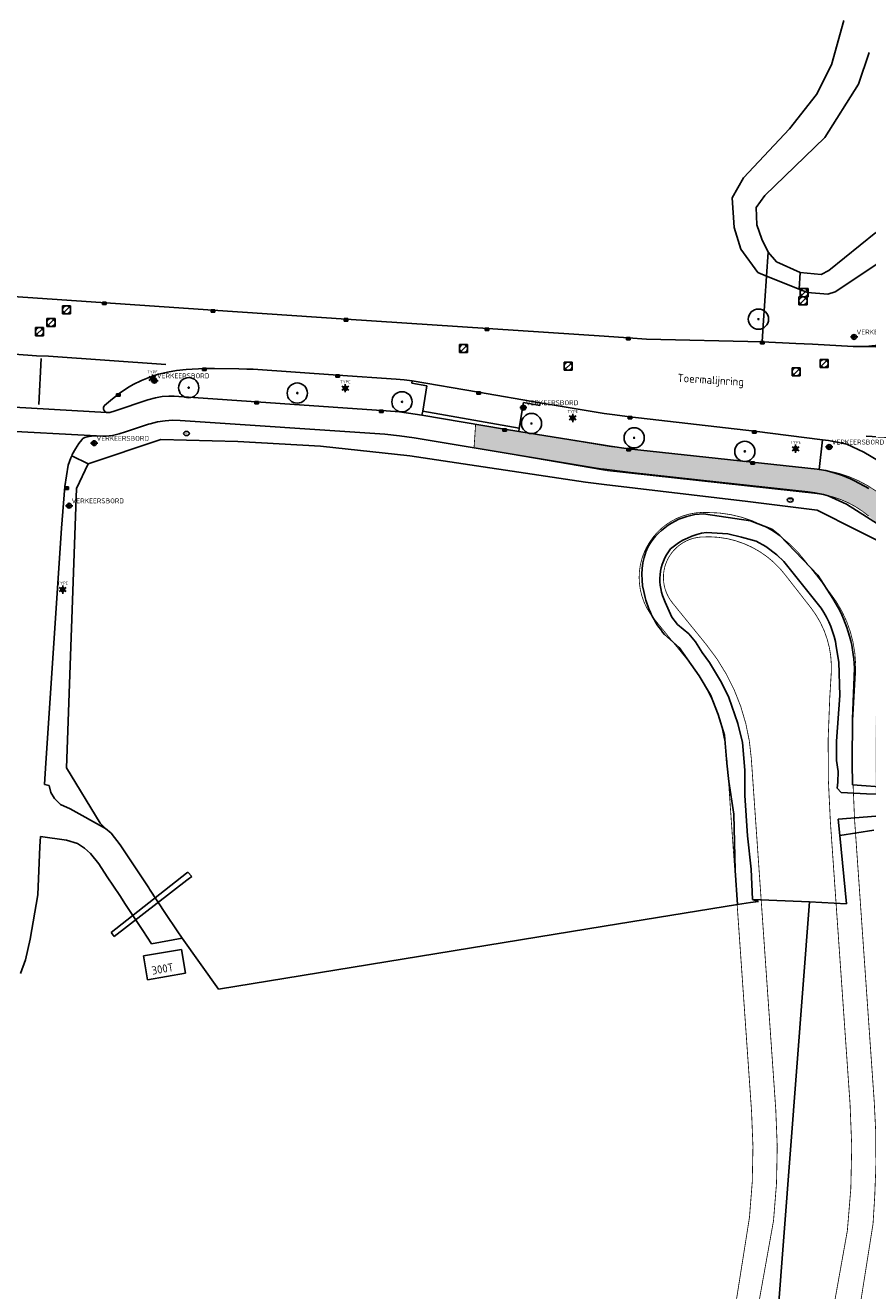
# Model space of a CAD drawing. Header units: metres. Extents: x 102000 to 105000, y 414600 to 420766.
# Tile 139 of 256: x 102928 to 103033, y 419566 to 419722. Entities that reach past the tile are written whole.
import ezdxf
from ezdxf.enums import TextEntityAlignment as Align

# ---------------------------------------------------------------- set-up
doc = ezdxf.new("R2010")
doc.units = ezdxf.units.M
doc.layers.get('0').update_dxf_attribs({"color": 8})
doc.layers.add('00-Ontwerp DKIV', color=8, linetype='Continuous', lineweight=0)
doc.styles.add('MtXpl_NLCS-ISO', font='NLCS-ISO.ttf')
doc.styles.add('NLCS-ISO', font='NLCS-ISO.ttf')

msp = doc.modelspace()

# ---------------------------------------------------------------- hatches: boundary and pattern name
at = {"ltscale": 0.1}
h = msp.add_hatch(color=256, dxfattribs=at)
edge = h.paths.add_edge_path()
edge.add_arc((103019.053, 419685.689), 0.075, 0, 360)
h = msp.add_hatch(color=256, dxfattribs=at)
edge = h.paths.add_edge_path()
edge.add_arc((102948.682, 419677.219), 0.075, 0, 360)
h = msp.add_hatch(color=256, dxfattribs=at)
edge = h.paths.add_edge_path()
edge.add_arc((102962.093, 419676.557), 0.075, 0, 360)
h = msp.add_hatch(color=256, dxfattribs=at)
edge = h.paths.add_edge_path()
edge.add_arc((102975.024, 419675.478), 0.075, 0, 360)
h = msp.add_hatch(color=256, dxfattribs=at)
edge = h.paths.add_edge_path()
edge.add_arc((102991.023, 419672.798), 0.075, 0, 360)
h = msp.add_hatch(color=256, dxfattribs=at)
edge = h.paths.add_edge_path()
edge.add_arc((103003.707, 419671.025), 0.075, 0, 360)
h = msp.add_hatch(color=256, dxfattribs=at)
edge = h.paths.add_edge_path()
edge.add_arc((103017.371, 419669.349), 0.075, 0, 360)
at = {"layer": '00-Ontwerp DKIV', "transparency": 33554623}
h = msp.add_hatch(color=256, dxfattribs=at)
h.dxf.hatch_style = 1
edge = h.paths.add_edge_path()
edge.add_line((103033.0812714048, 419422.9707705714), (103033.0810908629, 419422.9707416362))
edge.add_line((103033.0810908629, 419422.9707416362), (103033.9557693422, 419417.5099868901))
edge.add_line((103033.9557693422, 419417.5099868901), (103035.6407670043, 419406.99642204))
edge.add_arc((103191.4029866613, 419431.9602644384), 157.7499999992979, 189.105299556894, 194.9859521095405)
edge.add_line((103039.018181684, 419391.1689208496), (103087.0617295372, 419211.6919527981))
edge.add_line((103087.0617295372, 419211.6919527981), (103092.7232568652, 419183.9941474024))
edge.add_line((103092.7232568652, 419183.9941474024), (103096.1523546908, 419184.6950668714))
edge.add_line((103096.1523546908, 419184.6950668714), (103090.4698186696, 419212.4956527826))
edge.add_line((103090.4698186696, 419212.4956527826), (103072.1161587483, 419281.0596823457))
edge.add_line((103072.1161587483, 419281.0596823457), (103042.8567141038, 419390.3646076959))
edge.add_line((103042.8567141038, 419390.3646076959), (103042.3991440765, 419392.0739585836))
edge.add_arc((103191.4029866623, 419431.960264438), 154.2500000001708, 189.1052995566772, 194.9859521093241, ccw=False)
edge.add_line((103039.0966641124, 419407.55029493), (103037.4180128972, 419418.0242610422))
edge.add_line((103037.4180128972, 419418.0242610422), (103036.5364899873, 419423.5245347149))
edge.add_line((103036.5364899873, 419423.5245347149), (103036.2201807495, 419425.4981503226))
edge.add_line((103036.2201807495, 419425.4981503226), (103034.870358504, 419433.9203837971))
edge.add_arc((103191.126277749, 419458.9633508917), 158.2500000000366, 176.5488766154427, 189.1052995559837, ccw=False)
edge.add_line((103033.1632620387, 419468.4895341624), (103039.7063252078, 419576.9859825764))
edge.add_arc((102944.7025416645, 419582.7201218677), 95.17667382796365, 356.5459912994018, 363.9887801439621)
edge.add_line((103039.6486681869, 419589.3407184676), (103037.2115878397, 419624.3161801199))
edge.add_arc((103145.1997497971, 419631.8407649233), 108.2499999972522, 176.5488601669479, 183.9859112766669, ccw=False)
edge.add_line((103037.1460616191, 419638.3571266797), (103038.2360772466, 419656.4316616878))
edge.add_arc((103040.2324502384, 419656.3112670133), 1.999999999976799, 86.54886016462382, 176.548860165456, ccw=False)
edge.add_arc((103029.4098190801, 419471.1663908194), 187.4609211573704, 86.23506507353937, 86.65345806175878, ccw=False)
edge.add_arc((103024.5027553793, 419652.9694413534), 17.99999998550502, 16.96874591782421, 22.34162842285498)
edge.add_arc((103012.196395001, 419647.578965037), 31.43314828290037, 22.90275918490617, 25.89345473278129)
edge.add_arc((103041.0688435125, 419671.2905845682), 10.00250373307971, 262.89970807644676, 266.59004441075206, ccw=False)
edge.add_arc((103041.0685728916, 419671.2880951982), 10.00000000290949, 251.62553758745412, 262.89948372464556, ccw=False)
edge.add_arc((103041.0685728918, 419671.2880951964), 10.00000000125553, 229.7810516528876, 251.6255375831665, ccw=False)
edge.add_arc((103024.9258166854, 419652.1985320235), 15.00000000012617, 49.78105165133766, 83.745910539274)
edge.add_line((103026.559884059, 419667.1092605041), (103011.699618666, 419668.7377976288))
edge.add_line((103011.699618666, 419668.7377976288), (103003.013164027, 419669.6897465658))
edge.add_line((103003.013164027, 419669.6897465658), (103000.7459378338, 419669.9382119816))
edge.add_line((103000.7459378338, 419669.9382119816), (102989.442903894, 419671.817635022))
edge.add_line((102989.442903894, 419671.817635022), (102984.1201404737, 419672.7081775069))
edge.add_line((102984.1201404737, 419672.7081775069), (102983.9240873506, 419669.7816483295))
edge.add_line((102983.9240873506, 419669.7816483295), (103000.330134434, 419666.9658186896))
edge.add_line((103000.330134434, 419666.9658186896), (103003.2410472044, 419666.6468116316))
edge.add_line((103003.2410472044, 419666.6468116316), (103011.3768097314, 419665.7552130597))
edge.add_line((103011.3768097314, 419665.7552130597), (103026.2336024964, 419664.1270564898))
edge.add_arc((103024.9258167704, 419652.1985321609), 11.99999984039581, 49.781051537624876, 83.74335595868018, ccw=False)
edge.add_arc((103041.0685729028, 419671.28809521), 13.00000001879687, 229.7810516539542, 233.3124028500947)
edge.add_arc((103041.0685728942, 419671.2880952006), 13.00000000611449, 233.3124028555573, 236.8437540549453)
edge.add_arc((103032.8647110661, 419658.730361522), 2.000000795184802, -3.4511266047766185, 56.8437408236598, ccw=False)
edge.add_line((103034.8610848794, 419658.6099672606), (103034.742424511, 419656.6423523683))
edge.add_line((103034.742424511, 419656.6423523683), (103033.6524088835, 419638.5678173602))
edge.add_arc((103145.199749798, 419631.8407649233), 111.7499999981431, 176.5488601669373, 183.9859112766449)
edge.add_line((103033.7200537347, 419624.0728910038), (103036.157134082, 419589.0974293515))
edge.add_arc((102944.7011916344, 419582.7201156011), 91.67802102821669, -3.4539539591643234, 3.9888348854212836, ccw=False)
edge.add_line((103036.2126830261, 419577.1968481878), (103029.669609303, 419468.7002248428))
edge.add_arc((103191.1262823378, 419458.9633511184), 161.7500045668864, 176.5488764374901, 189.1052993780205)
edge.add_line((103031.4144613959, 419433.3665109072), (103032.763979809, 419424.9505156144))
edge.add_line((103032.763979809, 419424.9505156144), (103033.0812714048, 419422.9707705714))

# ---------------------------------------------------------------- linework, layer by layer
at = {"transparency": 33554687}
for p, q in [((103028.097, 419717.121), (103029.593, 419722.584)), ((103032.742, 419718.638), (103031.409, 419714.716)), ((103032.742, 419718.638), (103031.409, 419714.716)), ((103026.239, 419713.444), (103028.097, 419717.121)), ((103031.409, 419714.716), (103027.256, 419708.141)), ((103031.409, 419714.716), (103027.256, 419708.141)), ((103022.89, 419709.187), (103026.239, 419713.444)), ((103017.207, 419703.149), (103022.89, 419709.187)), ((103027.256, 419708.141), (103019.83, 419700.978)), ((103027.256, 419708.141), (103019.83, 419700.978)), ((103015.791, 419700.667), (103017.207, 419703.149)), ((103016.035, 419696.996), (103015.791, 419700.667)), ((103019.83, 419700.978), (103018.77, 419699.502)), ((103019.83, 419700.978), (103018.77, 419699.502)), ((103018.77, 419699.502), (103018.87, 419697.323)), ((103018.77, 419699.502), (103018.87, 419697.323)), ((103016.878, 419694.346), (103016.035, 419696.996)), ((103018.87, 419697.323), (103019.455, 419695.587)), ((103018.87, 419697.323), (103019.455, 419695.587)), ((103019.455, 419695.587), (103020.242, 419693.961)), ((103019.455, 419695.587), (103020.242, 419693.961)), ((103033.55, 419696.388), (103027.735, 419691.693)), ((103027.735, 419691.693), (103033.55, 419696.388)), ((103018.982, 419691.44), (103016.878, 419694.346)), ((103020.242, 419693.961), (103020.049, 419691.015)), ((103020.242, 419693.961), (103021.276, 419692.771)), ((103021.276, 419692.771), (103020.242, 419693.961)), ((103028.516, 419689.049), (103035.536, 419693.707)), ((103021.276, 419692.771), (103024.224, 419691.451)), ((103024.224, 419691.451), (103021.276, 419692.771)), ((103020.049, 419691.015), (103018.982, 419691.44)), ((103019.647, 419684.908), (103020.049, 419691.015)), ((103020.049, 419691.015), (103024.093, 419689.406)), ((103024.093, 419689.406), (103024.224, 419691.451)), ((103026.799, 419691.203), (103024.224, 419691.451)), ((103024.224, 419691.451), (103026.799, 419691.203)), ((103027.735, 419691.693), (103026.799, 419691.203)), ((103026.799, 419691.203), (103027.735, 419691.693)), ((103024.093, 419689.406), (103025.13, 419688.993)), ((103025.13, 419688.993), (103027.614, 419688.757)), ((103027.614, 419688.757), (103028.516, 419689.049)), ((103019.515, 419682.891), (103019.647, 419684.908)), ((103000, 419683.5697022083), (103002.981, 419683.37)), ((103002.981, 419683.37), (103005.208, 419683.226)), ((103005.208, 419683.226), (103019.515, 419682.891)), ((103019.515, 419682.891), (103023.68, 419682.699)), ((103023.68, 419682.699), (103025.747, 419682.603)), ((103025.747, 419682.603), (103030.742, 419682.304)), ((103032.274, 419682.306), (103033.833, 419682.487)), ((103030.742, 419682.304), (103032.274, 419682.306)), ((103053.298, 419681.701), (103032.274, 419682.306)), ((103000, 419674.0367887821), (103000.981, 419673.897)), ((103000.981, 419673.897), (103003.184, 419673.629)), ((103003.184, 419673.629), (103018.555, 419671.833)), ((103018.555, 419671.833), (103026.963, 419670.786)), ((103000.759, 419669.978), (103000, 419670.1014146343)), ((103003.011, 419669.67), (103000.759, 419669.978)), ((103026.963, 419670.786), (103026.56, 419667.108)), ((103026.963, 419670.786), (103027.713, 419670.693)), ((103027.713, 419670.693), (103029.967, 419670.243)), ((103029.967, 419670.243), (103032.068, 419669.264)), ((103036.598, 419671.01), (103032.346, 419671.248)), ((103026.304, 419667.151), (103003.011, 419669.67)), ((103032.068, 419669.264), (103035.913, 419667.008)), ((103000, 419667.1447843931), (103003.251, 419666.737)), ((103026.56, 419667.108), (103026.304, 419667.151)), ((103027.366, 419666.971), (103026.56, 419667.108)), ((103028.412, 419666.712), (103027.366, 419666.971)), ((103017.757, 419663.171), (103000, 419665.2773878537)), ((103003.251, 419666.737), (103014.166, 419665.556)), ((103014.166, 419665.556), (103025.153, 419664.356)), ((103029.435, 419666.377), (103028.412, 419666.712)), ((103030.431, 419665.967), (103029.435, 419666.377)), ((103030.921, 419665.731), (103030.431, 419665.967)), ((103032.688, 419664.779), (103030.921, 419665.731)), ((103025.153, 419664.356), (103026.035, 419664.234)), ((103026.035, 419664.234), (103027.108, 419664.012)), ((103027.108, 419664.012), (103027.685, 419663.844)), ((103027.685, 419663.844), (103029.936, 419662.82)), ((103026.304, 419662.08), (103017.757, 419663.171)), ((103029.936, 419662.82), (103035.321, 419659.432)), ((103012.248, 419661.642), (103018.08, 419660.773)), ((103018.08, 419660.773), (103020.69, 419659.744)), ((103036.1, 419657.151), (103026.304, 419662.08)), ((103015.292, 419659.154), (103012.643, 419659.347)), ((103016.942, 419658.77), (103015.292, 419659.154)), ((103020.69, 419659.744), (103021.7, 419658.979)), ((103021.7, 419658.979), (103026.404, 419654.046)), ((103018.762, 419658.274), (103016.942, 419658.77)), ((103019.978, 419657.621), (103018.762, 419658.274)), ((103021.337, 419656.591), (103019.978, 419657.621)), ((103022.197, 419655.751), (103021.337, 419656.591)), ((103026.801, 419649.983), (103022.197, 419655.751)), ((103026.404, 419654.046), (103028.249, 419651.181)), ((103007.536, 419650.73), (103008.364, 419648.885)), ((103008.364, 419648.885), (103009.061, 419647.982)), ((103009.252, 419645.124), (103007.454, 419646.748)), ((103009.061, 419647.982), (103009.049, 419647.983)), ((103009.049, 419647.983), (103010.448, 419646.792)), ((103010.448, 419646.792), (103011.295, 419645.823)), ((103011.719, 419641.613), (103009.252, 419645.124)), ((103011.295, 419645.823), (103012.098, 419644.52)), ((103028.99, 419643.294), (103028.671, 419645.242)), ((103012.098, 419644.52), (103012.988, 419643.255)), ((103012.988, 419643.255), (103014.502, 419640.807)), ((103029.125, 419639.213), (103028.99, 419643.294)), ((103030.913, 419642.57), (103030.665, 419636.301)), ((103013.144, 419639.259), (103011.719, 419641.613)), ((103014.502, 419640.807), (103015.384, 419638.957)), ((103014.077, 419636.829), (103013.144, 419639.259)), ((103015.384, 419638.957), (103016.498, 419635.729)), ((103028.703, 419633.569), (103029.125, 419639.213)), ((103014.863, 419634.286), (103014.077, 419636.829)), ((103016.498, 419635.729), (103017.083, 419633.374)), ((103030.665, 419636.301), (103030.611, 419630.905)), ((103015.153, 419630.848), (103014.863, 419634.286)), ((103017.083, 419633.374), (103017.352, 419629.976)), ((103028.698, 419631.148), (103028.703, 419633.569)), ((103015.4, 419628.573), (103015.153, 419630.848)), ((103028.92, 419629.787), (103028.698, 419631.148)), ((103030.611, 419630.905), (103030.669, 419628.146)), ((103017.352, 419629.976), (103017.387, 419626.838)), ((103028.873, 419628.483), (103028.92, 419629.787)), ((103015.996, 419624.549), (103015.4, 419628.573)), ((103028.757, 419627.742), (103028.873, 419628.483)), ((103029.28, 419627.221), (103028.757, 419627.742)), ((103030.669, 419628.146), (103035.151, 419627.811)), ((103017.387, 419626.838), (103017.713, 419621.842)), ((103032.396, 419627.024), (103029.28, 419627.221)), ((103036.484, 419626.916), (103032.396, 419627.024)), ((103016.195, 419617.57), (103015.996, 419624.549)), ((103033.573, 419624.278), (103028.916, 419623.903)), ((103028.916, 419623.903), (103029.115, 419621.89)), ((103017.713, 419621.842), (103018.17, 419617.75)), ((103029.115, 419621.89), (103033.286, 419622.541)), ((103029.946, 419613.474), (103029.115, 419621.89)), ((103016.482, 419613.368), (103016.195, 419617.57)), ((103018.17, 419617.75), (103018.311, 419614.006)), ((103018.072, 419613.636), (103016.482, 419613.368)), ((103018.072, 419613.636), (103016.482, 419613.368)), ((103019.072, 419613.763), (103018.072, 419613.636)), ((103019.072, 419613.763), (103018.072, 419613.636)), ((103025.376, 419613.683), (103018.311, 419614.006)), ((103018.311, 419614.006), (103019.072, 419613.763)), ((103019.304, 419535.034), (103025.376, 419613.683)), ((103025.376, 419613.683), (103029.946, 419613.474)), ((103016.462, 419613.365), (103000, 419610.6799005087)), ((103016.462, 419613.365), (103000, 419610.6799005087)), ((103016.482, 419613.368), (103016.462, 419613.365)), ((103016.482, 419613.368), (103016.462, 419613.365))]:
    msp.add_line(p, q, dxfattribs=at)
for p, q in [((103025.2099895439, 419689.4650104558), (103024.2099895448, 419689.4649686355)), ((103024.2099895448, 419689.4649686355), (103024.210031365, 419688.4649686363)), ((103024.3564540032, 419688.6114392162), (103025.0635459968, 419689.3185607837)), ((103025.2100313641, 419688.4650104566), (103025.2099895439, 419689.4650104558)), ((102925.808, 419688.579), (102951.676, 419686.803)), ((102934.1009895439, 419687.3500104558), (102933.1009895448, 419687.3499686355)), ((102933.1009895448, 419687.3499686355), (102933.101031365, 419686.3499686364)), ((102933.2474540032, 419686.4964392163), (102933.9545459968, 419687.2035607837)), ((102934.1010313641, 419686.3500104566), (102934.1009895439, 419687.3500104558)), ((102938.019, 419687.479), (102938.469, 419687.779)), ((102938.469, 419687.479), (102938.019, 419687.779)), ((102938.469, 419687.779), (102938.019, 419687.779)), ((102938.019, 419687.779), (102938.019, 419687.479)), ((102938.019, 419687.479), (102938.469, 419687.479)), ((102938.469, 419687.479), (102938.469, 419687.779)), ((103025.0619895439, 419688.4400104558), (103024.0619895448, 419688.4399686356)), ((103024.0619895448, 419688.4399686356), (103024.062031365, 419687.4399686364)), ((103024.062031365, 419687.4399686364), (103025.0620313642, 419687.4400104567)), ((103024.2084540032, 419687.5864392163), (103024.9155459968, 419688.2935607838)), ((103024.210031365, 419688.4649686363), (103025.2100313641, 419688.4650104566)), ((103025.0620313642, 419687.4400104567), (103025.0619895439, 419688.4400104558)), ((102932.1769895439, 419685.7810104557), (102931.1769895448, 419685.7809686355)), ((102931.1769895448, 419685.7809686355), (102931.177031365, 419684.7809686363)), ((102931.3234540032, 419684.9274392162), (102932.0305459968, 419685.6345607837)), ((102932.1770313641, 419684.7810104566), (102932.1769895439, 419685.7810104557)), ((102933.101031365, 419686.3499686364), (102934.1010313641, 419686.3500104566)), ((102951.451, 419686.553), (102951.901, 419686.853)), ((102951.901, 419686.553), (102951.451, 419686.853)), ((102951.901, 419686.853), (102951.451, 419686.853)), ((102951.451, 419686.853), (102951.451, 419686.553)), ((102951.451, 419686.553), (102951.901, 419686.553)), ((102951.676, 419686.803), (102968.111, 419685.706)), ((102951.901, 419686.553), (102951.901, 419686.853)), ((102967.886, 419685.456), (102968.336, 419685.756)), ((102968.336, 419685.456), (102967.886, 419685.756)), ((102968.336, 419685.756), (102967.886, 419685.756)), ((102967.886, 419685.756), (102967.886, 419685.456)), ((102968.111, 419685.706), (103000, 419683.5697022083)), ((102968.336, 419685.456), (102968.336, 419685.756)), ((102930.7509895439, 419684.6400104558), (102929.7509895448, 419684.6399686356)), ((102929.7509895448, 419684.6399686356), (102929.751031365, 419683.6399686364)), ((102929.8974540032, 419683.7864392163), (102930.6045459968, 419684.4935607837)), ((102930.7510313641, 419683.6400104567), (102930.7509895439, 419684.6400104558)), ((102931.177031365, 419684.7809686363), (102932.1770313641, 419684.7810104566)), ((102967.886, 419685.456), (102968.336, 419685.456)), ((102985.311, 419684.282), (102985.761, 419684.582)), ((102985.761, 419684.282), (102985.311, 419684.582)), ((102985.761, 419684.582), (102985.311, 419684.582)), ((102985.311, 419684.582), (102985.311, 419684.282)), ((102985.311, 419684.282), (102985.761, 419684.282)), ((102985.761, 419684.282), (102985.761, 419684.582)), ((102929.751031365, 419683.6399686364), (102930.7510313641, 419683.6400104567)), ((102983.1309895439, 419682.5530104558), (102982.1309895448, 419682.5529686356)), ((102982.1309895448, 419682.5529686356), (102982.131031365, 419681.5529686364)), ((102983.1310313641, 419681.5530104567), (102983.1309895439, 419682.5530104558)), ((103002.756, 419683.12), (103003.206, 419683.42)), ((103003.206, 419683.12), (103002.756, 419683.42)), ((103003.206, 419683.42), (103002.756, 419683.42)), ((103002.756, 419683.42), (103002.756, 419683.12)), ((103002.756, 419683.12), (103003.206, 419683.12)), ((103003.206, 419683.12), (103003.206, 419683.42)), ((103019.29, 419682.641), (103019.74, 419682.941)), ((103019.74, 419682.641), (103019.29, 419682.941)), ((103019.74, 419682.941), (103019.29, 419682.941)), ((103019.29, 419682.941), (103019.29, 419682.641)), ((103019.29, 419682.641), (103019.74, 419682.641)), ((103019.74, 419682.641), (103019.74, 419682.941)), ((103030.4107695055, 419683.4923763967), (103031.3107691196, 419683.4915451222)), ((102929.886, 419681.16), (102914.67, 419682.256)), ((102931.36, 419681.098), (102929.886, 419681.16)), ((102945.855, 419680.09), (102931.36, 419681.098)), ((102982.131031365, 419681.5529686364), (102983.1310313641, 419681.5530104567)), ((102982.2774540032, 419681.6994392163), (102982.9845459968, 419682.4065607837)), ((102930.462, 419680.844), (102930.175, 419675.159)), ((102946.049, 419679.156), (102947.159, 419679.347)), ((102947.159, 419679.347), (102948.375, 419679.463)), ((102948.375, 419679.463), (102950.626, 419679.591)), ((102950.401, 419679.341), (102950.851, 419679.641)), ((102950.851, 419679.341), (102950.401, 419679.641)), ((102950.851, 419679.641), (102950.401, 419679.641)), ((102950.401, 419679.641), (102950.401, 419679.341)), ((102950.401, 419679.341), (102950.851, 419679.341)), ((102950.626, 419679.591), (102951.865, 419679.603)), ((102950.851, 419679.341), (102950.851, 419679.641)), ((102951.865, 419679.603), (102954.864, 419679.571)), ((102954.864, 419679.571), (102955.868, 419679.52)), ((102955.868, 419679.52), (102956.641, 419679.491)), ((102956.641, 419679.491), (102967.082, 419678.777)), ((102996.0509895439, 419680.3700104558), (102995.0509895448, 419680.3699686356)), ((102995.0509895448, 419680.3699686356), (102995.051031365, 419679.3699686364)), ((102995.051031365, 419679.3699686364), (102996.0510313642, 419679.3700104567)), ((102995.1974540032, 419679.5164392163), (102995.9045459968, 419680.2235607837)), ((102996.0510313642, 419679.3700104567), (102996.0509895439, 419680.3700104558)), ((103024.2209895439, 419679.6760104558), (103023.2209895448, 419679.6759686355)), ((103023.2209895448, 419679.6759686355), (103023.221031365, 419678.6759686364)), ((103023.3674540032, 419678.8224392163), (103024.0745459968, 419679.5295607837)), ((103024.2210313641, 419678.6760104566), (103024.2209895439, 419679.6760104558)), ((103027.6569895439, 419680.7140104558), (103026.6569895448, 419680.7139686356)), ((103026.6569895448, 419680.7139686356), (103026.657031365, 419679.7139686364)), ((103026.657031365, 419679.7139686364), (103027.6570313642, 419679.7140104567)), ((103026.8034540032, 419679.8604392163), (103027.5105459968, 419680.5675607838)), ((103027.6570313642, 419679.7140104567), (103027.6569895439, 419680.7140104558)), ((102941.828, 419677.627), (102942.84, 419678.121)), ((102942.84, 419678.121), (102943.884, 419678.542)), ((102943.884, 419678.542), (102944.956, 419678.888)), ((102943.9684655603, 419678.461), (102944.4335344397, 419678.461)), ((102943.9684655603, 419678.2610000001), (102944.4335344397, 419678.2610000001)), ((102943.9911333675, 419678.0847518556), (102944.8911329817, 419678.0839205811)), ((102944.956, 419678.888), (102946.049, 419679.156)), ((102966.857, 419678.527), (102967.307, 419678.827)), ((102967.307, 419678.527), (102966.857, 419678.827)), ((102967.307, 419678.827), (102966.857, 419678.827)), ((102966.857, 419678.827), (102966.857, 419678.527)), ((102966.857, 419678.527), (102967.307, 419678.527)), ((102967.082, 419678.777), (102974.308, 419678.278)), ((102967.307, 419678.527), (102967.307, 419678.827)), ((102974.308, 419678.278), (102975.289, 419678.192)), ((102975.289, 419678.192), (102976.282, 419678.084)), ((102976.234, 419677.777), (102976.282, 419678.084)), ((102978.107, 419677.444), (102976.234, 419677.777)), ((102976.282, 419678.084), (102984.484, 419676.654)), ((103023.221031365, 419678.6759686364), (103024.2210313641, 419678.6760104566)), ((102939.257, 419675.846), (102940.276, 419676.622)), ((102939.766, 419676.165), (102940.216, 419676.465)), ((102940.216, 419676.165), (102939.766, 419676.465)), ((102940.216, 419676.465), (102939.766, 419676.465)), ((102939.766, 419676.465), (102939.766, 419676.165)), ((102939.766, 419676.165), (102940.216, 419676.165)), ((102940.216, 419676.165), (102940.216, 419676.465)), ((102940.276, 419676.622), (102941.341, 419677.333)), ((102941.341, 419677.333), (102941.828, 419677.627)), ((102946.233, 419676.181), (102945.406, 419676.119)), ((102946.889, 419676.174), (102946.233, 419676.181)), ((102973.08, 419674.361), (102946.889, 419676.174)), ((102967.7844655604, 419677.255), (102968.2495344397, 419677.255)), ((102967.7844655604, 419677.0550000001), (102968.2495344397, 419677.0550000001)), ((102977.584, 419674.32), (102978.107, 419677.444)), ((102984.259, 419676.404), (102984.709, 419676.704)), ((102984.709, 419676.404), (102984.259, 419676.704)), ((102984.709, 419676.704), (102984.259, 419676.704)), ((102984.259, 419676.704), (102984.259, 419676.404)), ((102984.259, 419676.404), (102984.709, 419676.404)), ((102984.484, 419676.654), (102992.092, 419675.331)), ((102984.709, 419676.404), (102984.709, 419676.704)), ((102923.411, 419675.019), (102938.545, 419674.17)), ((102938.156, 419674.583), (102938.165, 419674.783)), ((102938.165, 419674.783), (102938.25, 419674.963)), ((102938.25, 419674.963), (102938.288, 419675.008)), ((102938.288, 419675.008), (102939.257, 419675.846)), ((102943.622, 419675.705), (102939.617, 419674.353)), ((102944.597, 419675.978), (102943.622, 419675.705)), ((102945.406, 419676.119), (102944.597, 419675.978)), ((102956.863, 419675.225), (102957.313, 419675.525)), ((102957.313, 419675.225), (102956.863, 419675.525)), ((102957.313, 419675.525), (102956.863, 419675.525)), ((102956.863, 419675.525), (102956.863, 419675.225)), ((102956.863, 419675.225), (102957.313, 419675.225)), ((102957.313, 419675.225), (102957.313, 419675.525)), ((102990.018, 419675.388), (102989.489, 419672.207)), ((102989.5610001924, 419674.7574156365), (102990.4609998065, 419674.756584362)), ((102992.033, 419675.04), (102990.018, 419675.388)), ((102992.092, 419675.331), (102992.033, 419675.04)), ((102992.092, 419675.331), (102999.002, 419674.179)), ((102938.226, 419674.396), (102938.156, 419674.583)), ((102938.363, 419674.251), (102938.226, 419674.396)), ((102938.545, 419674.17), (102938.363, 419674.251)), ((102938.745, 419674.167), (102938.545, 419674.17)), ((102938.959, 419674.175), (102938.745, 419674.167)), ((102939.617, 419674.353), (102938.959, 419674.175)), ((102944.833, 419672.986), (102945.761, 419673.129)), ((102945.761, 419673.129), (102946.697, 419673.193)), ((102946.697, 419673.193), (102947.616, 419673.177)), ((102947.616, 419673.177), (102972.898, 419671.478)), ((102972.243, 419674.138), (102972.693, 419674.438)), ((102972.693, 419674.138), (102972.243, 419674.438)), ((102972.693, 419674.438), (102972.243, 419674.438)), ((102972.243, 419674.438), (102972.243, 419674.138)), ((102972.243, 419674.138), (102972.693, 419674.138)), ((102972.693, 419674.138), (102972.693, 419674.438)), ((102974.7, 419674.249), (102973.08, 419674.361)), ((102976.672, 419673.947), (102974.7, 419674.249)), ((102977.494, 419673.832), (102976.672, 419673.947)), ((102977.494, 419673.832), (102977.584, 419674.32)), ((102987.706, 419672.1), (102977.494, 419673.832)), ((102989.489, 419672.207), (102977.584, 419674.32)), ((102995.8864655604, 419673.583), (102996.3515344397, 419673.583)), ((102995.8864655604, 419673.383), (102996.3515344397, 419673.383)), ((102999.002, 419674.179), (103000, 419674.0367887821)), ((103002.959, 419673.379), (103003.409, 419673.679)), ((103003.409, 419673.379), (103002.959, 419673.679)), ((103003.409, 419673.679), (103002.959, 419673.679)), ((103002.959, 419673.679), (103002.959, 419673.379)), ((103002.959, 419673.379), (103003.409, 419673.379)), ((103003.409, 419673.379), (103003.409, 419673.679)), ((102937.304, 419671.266), (102924.817, 419671.95)), ((102939.279, 419671.33), (102940.086, 419671.506)), ((102940.086, 419671.506), (102940.872, 419671.759)), ((102940.872, 419671.759), (102943.714, 419672.702)), ((102943.714, 419672.702), (102943.922, 419672.765)), ((102943.922, 419672.765), (102944.833, 419672.986)), ((102972.898, 419671.478), (102974.727, 419671.285)), ((102987.481, 419671.85), (102987.931, 419672.15)), ((102987.931, 419671.85), (102987.481, 419672.15)), ((102987.931, 419672.15), (102987.481, 419672.15)), ((102987.481, 419672.15), (102987.481, 419671.85)), ((102987.481, 419671.85), (102987.931, 419671.85)), ((102989.443, 419671.818), (102987.706, 419672.1)), ((102987.931, 419671.85), (102987.931, 419672.15)), ((102989.489, 419672.207), (102989.443, 419671.818)), ((103000, 419670.1014146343), (102989.443, 419671.818)), ((103018.33, 419671.583), (103018.78, 419671.883)), ((103018.78, 419671.583), (103018.33, 419671.883)), ((103018.78, 419671.883), (103018.33, 419671.883)), ((103018.33, 419671.883), (103018.33, 419671.583)), ((103018.33, 419671.583), (103018.78, 419671.583)), ((103018.78, 419671.583), (103018.78, 419671.883)), ((102934.68, 419669.652), (102935.124, 419670.308)), ((102935.124, 419670.308), (102935.471, 419670.765)), ((102935.471, 419670.765), (102935.616, 419670.924)), ((102935.616, 419670.924), (102935.851, 419671.078)), ((102935.851, 419671.078), (102936.119, 419671.16)), ((102936.119, 419671.16), (102936.657, 419671.235)), ((102945.231, 419670.831), (102936.257, 419667.811)), ((102936.5410001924, 419670.3604156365), (102937.4409998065, 419670.359584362)), ((102936.657, 419671.235), (102937.304, 419671.266)), ((102937.304, 419671.266), (102938.101, 419671.216)), ((102938.101, 419671.216), (102938.459, 419671.233)), ((102938.459, 419671.233), (102939.279, 419671.33)), ((102954.737, 419670.58), (102945.231, 419670.831)), ((102964.973, 419670.008), (102954.737, 419670.58)), ((102975.99, 419668.817), (102964.973, 419670.008)), ((102974.727, 419671.285), (102976.545, 419671.013)), ((102976.545, 419671.013), (102998.267, 419667.388)), ((102933.78, 419667.632), (102934.131, 419668.564)), ((102934.131, 419668.564), (102934.237, 419668.803)), ((102934.237, 419668.803), (102934.304, 419668.954)), ((102934.237, 419668.803), (102936.257, 419667.811)), ((102934.304, 419668.954), (102934.68, 419669.652)), ((102997.685, 419665.552), (102975.99, 419668.817)), ((103002.786, 419669.42), (103003.236, 419669.72)), ((103003.236, 419669.42), (103002.786, 419669.72)), ((103003.236, 419669.72), (103002.786, 419669.72)), ((103002.786, 419669.72), (103002.786, 419669.42)), ((103002.786, 419669.42), (103003.236, 419669.42)), ((103003.236, 419669.42), (103003.236, 419669.72)), ((103023.4097871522, 419669.7795628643), (103023.8748560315, 419669.7795628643)), ((103023.4097871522, 419669.5795628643), (103023.8748560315, 419669.5795628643)), ((103027.3470001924, 419669.8974156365), (103028.2469998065, 419669.896584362)), ((102933.391, 419665.014), (102933.78, 419667.632)), ((102936.257, 419667.811), (102934.828, 419664.771)), ((102998.267, 419667.388), (102999.791, 419667.171)), ((102999.791, 419667.171), (103000, 419667.1447843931)), ((103018.11, 419667.773), (103018.56, 419668.073)), ((103018.56, 419667.773), (103018.11, 419668.073)), ((103018.56, 419668.073), (103018.11, 419668.073)), ((103018.11, 419668.073), (103018.11, 419667.773)), ((103018.11, 419667.773), (103018.56, 419667.773)), ((103018.56, 419667.773), (103018.56, 419668.073)), ((103000, 419665.2773878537), (102997.685, 419665.552)), ((102932.949, 419659.874), (102933.391, 419665.014)), ((102933.382, 419664.663), (102933.832, 419664.963)), ((102933.832, 419664.663), (102933.382, 419664.963)), ((102933.832, 419664.963), (102933.382, 419664.963)), ((102933.382, 419664.963), (102933.382, 419664.663)), ((102933.382, 419664.663), (102933.832, 419664.663)), ((102934.828, 419664.771), (102933.579, 419630.27)), ((102933.832, 419664.663), (102933.832, 419664.963)), ((102933.4520001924, 419662.6384156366), (102934.3519998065, 419662.6375843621)), ((102930.99, 419630.217), (102932.949, 419659.874)), ((102932.888397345, 419652.3763834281), (102933.3534662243, 419652.3763834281)), ((102932.888397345, 419652.1763834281), (102933.3534662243, 419652.1763834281)), ((102930.852, 419628.2), (102930.99, 419630.217)), ((102933.579, 419630.27), (102937.758, 419623.421)), ((102931.442, 419628.06), (102930.852, 419628.2)), ((102931.666, 419627.208), (102931.442, 419628.06)), ((102932.1, 419626.47), (102931.666, 419627.208)), ((102932.836, 419625.724), (102932.1, 419626.47)), ((102934.058, 419625.185), (102932.836, 419625.724)), ((102938.417, 419622.768), (102934.058, 419625.185)), ((102937.758, 419623.421), (102938.417, 419622.768)), ((102930.361, 419621.774), (102930.274, 419620.546)), ((102933.607, 419621.323), (102930.361, 419621.774)), ((102938.417, 419622.768), (102939.115, 419622.177)), ((102939.115, 419622.177), (102940.232, 419620.73)), ((102930.274, 419620.546), (102930.052, 419614.565)), ((102934.935, 419620.897), (102933.607, 419621.323)), ((102935.821, 419620.346), (102934.935, 419620.897)), ((102936.548, 419619.69), (102935.821, 419620.346)), ((102940.232, 419620.73), (102943.747, 419615.444)), ((102937.577, 419618.396), (102936.548, 419619.69)), ((102938.619, 419616.778), (102937.577, 419618.396)), ((102940.161, 419614.48), (102938.619, 419616.778)), ((102948.398, 419617.228), (102939.089, 419609.928)), ((102948.558, 419617.385), (102948.398, 419617.228)), ((102949.057, 419616.847), (102948.558, 419617.385)), ((102948.605, 419616.493), (102949.057, 419616.847)), ((102939.462, 419609.416), (102948.447, 419616.389)), ((102943.747, 419615.444), (102943.859, 419615.276)), ((102943.859, 419615.276), (102945.833, 419612.268)), ((102948.447, 419616.389), (102948.605, 419616.493)), ((102930.052, 419614.565), (102929.115, 419609.075)), ((102940.879, 419613.381), (102940.161, 419614.48)), ((102941.764, 419612.026), (102940.879, 419613.381)), ((102945.833, 419612.268), (102947.237, 419610.129)), ((102942.995, 419610.169), (102941.764, 419612.026)), ((103000, 419610.6799005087), (102952.376, 419602.912)), ((103000, 419610.6799005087), (102952.376, 419602.912)), ((102929.115, 419609.075), (102928.534, 419606.523)), ((102939.089, 419609.928), (102939.462, 419609.416)), ((102944.105, 419608.495), (102942.995, 419610.169)), ((102947.891, 419609.196), (102944.105, 419608.495)), ((102947.237, 419610.129), (102947.891, 419609.196)), ((102952.376, 419602.912), (102947.891, 419609.196)), ((102947.785, 419607.832), (102943.085, 419607.02)), ((102948.292, 419604.895), (102947.785, 419607.832)), ((102928.534, 419606.523), (102927.921, 419604.844)), ((102943.085, 419607.02), (102943.592, 419604.083)), ((102943.592, 419604.083), (102948.292, 419604.895))]:
    msp.add_line(p, q)
at = {"ltscale": 0.1}
for p, q in [((102943.9817871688, 419678.4875625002), (102943.7625748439, 419678.6141250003)), ((102943.9817871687, 419678.2344375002), (102943.7625748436, 419678.1078750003)), ((102944.2010000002, 419678.614125), (102944.2010000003, 419678.86725)), ((102944.2009999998, 419678.107875), (102944.2009999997, 419677.8547500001)), ((102944.4202128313, 419678.4875624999), (102944.6394251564, 419678.6141249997)), ((102944.4202128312, 419678.2344374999), (102944.6394251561, 419678.1078749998)), ((102967.7977871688, 419677.2815625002), (102967.5785748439, 419677.4081250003)), ((102967.7977871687, 419677.0284375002), (102967.5785748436, 419676.9018750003)), ((102968.0170000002, 419677.408125), (102968.0170000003, 419677.66125)), ((102968.0169999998, 419676.901875), (102968.0169999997, 419676.6487500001)), ((102968.2362128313, 419677.2815624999), (102968.4554251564, 419677.4081249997)), ((102968.2362128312, 419677.0284374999), (102968.4554251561, 419676.9018749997)), ((102995.8997871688, 419673.6095625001), (102995.6805748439, 419673.7361250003)), ((102995.8997871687, 419673.3564375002), (102995.6805748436, 419673.2298750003)), ((102996.1190000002, 419673.736125), (102996.1190000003, 419673.98925)), ((102996.1189999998, 419673.229875), (102996.1189999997, 419672.97675)), ((102996.3382128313, 419673.6095624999), (102996.5574251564, 419673.7361249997)), ((102996.3382128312, 419673.3564374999), (102996.5574251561, 419673.2298749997)), ((103023.4231087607, 419669.8061253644), (103023.2038964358, 419669.9326878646)), ((103023.642321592, 419669.9326878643), (103023.6423215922, 419670.1858128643)), ((103023.8615344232, 419669.8061253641), (103024.0807467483, 419669.932687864)), ((103023.4231087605, 419669.5530003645), (103023.2038964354, 419669.4264378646)), ((103023.6423215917, 419669.4264378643), (103023.6423215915, 419669.1733128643)), ((103023.861534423, 419669.5530003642), (103024.0807467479, 419669.426437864)), ((102933.1209317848, 419652.5295084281), (102933.120931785, 419652.7826334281)), ((102932.9017189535, 419652.4029459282), (102932.6825066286, 419652.5295084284)), ((102932.9017189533, 419652.1498209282), (102932.6825066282, 419652.0232584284)), ((102933.1209317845, 419652.0232584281), (102933.1209317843, 419651.7701334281)), ((102933.340144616, 419652.4029459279), (102933.5593569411, 419652.5295084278)), ((102933.3401446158, 419652.1498209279), (102933.5593569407, 419652.0232584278))]:
    msp.add_line(p, q, dxfattribs=at)
for centre, radius in [((103024.7100104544, 419688.964989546), 0.4999999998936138), ((102933.6010104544, 419686.8499895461), 0.4999999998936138), ((103024.5620104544, 419687.9399895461), 0.4999999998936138), ((102931.6770104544, 419685.280989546), 0.4999999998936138), ((103019.053, 419685.689), 1.25), ((103019.053, 419685.689), 0.02249999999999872), ((102930.2510104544, 419684.1399895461), 0.4999999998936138), ((102982.6310104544, 419682.0529895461), 0.4999999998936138), ((103030.8607693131, 419683.4919607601), 0.299999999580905), ((103030.8607693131, 419683.4919607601), 0.1118129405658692), ((102995.5510104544, 419679.8699895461), 0.4999999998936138), ((103023.7210104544, 419679.1759895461), 0.4999999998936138), ((103027.1570104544, 419680.2139895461), 0.4999999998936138), ((102944.4411331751, 419678.0843362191), 0.299999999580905), ((102944.4411331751, 419678.0843362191), 0.1118129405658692), ((102948.682, 419677.219), 1.25), ((102962.093, 419676.557), 1.25), ((102948.682, 419677.219), 0.02249999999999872), ((102962.093, 419676.557), 0.02249999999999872), ((102975.024, 419675.478), 1.25), ((102975.024, 419675.478), 0.02249999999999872), ((102990.011, 419674.757), 0.299999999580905), ((102990.011, 419674.757), 0.1118129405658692), ((102991.023, 419672.798), 1.25), ((102991.023, 419672.798), 0.02249999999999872), ((103003.707, 419671.025), 1.25), ((102936.991, 419670.36), 0.299999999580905), ((102936.991, 419670.36), 0.1118129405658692), ((103003.707, 419671.025), 0.02249999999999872), ((103017.371, 419669.349), 1.25), ((103027.797, 419669.897), 0.299999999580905), ((103027.797, 419669.897), 0.1118129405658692), ((103017.371, 419669.349), 0.02249999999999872), ((102933.902, 419662.638), 0.299999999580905), ((102933.902, 419662.638), 0.1118129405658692)]:
    msp.add_circle(centre, radius)
for centre, radius in [((103019.053, 419685.689), 0.075), ((102944.201, 419678.361), 0.2531250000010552), ((102948.682, 419677.219), 0.075), ((102962.093, 419676.557), 0.075), ((102968.017, 419677.155), 0.2531250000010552), ((102975.024, 419675.478), 0.075), ((102996.119, 419673.483), 0.2531250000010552), ((102991.023, 419672.798), 0.075), ((103003.707, 419671.025), 0.075), ((103023.6423215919, 419669.6795628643), 0.2531250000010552), ((103017.371, 419669.349), 0.075), ((102933.1209317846, 419652.2763834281), 0.2531250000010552)]:
    msp.add_circle(centre, radius, dxfattribs=at)
at = {"transparency": 33554687}
for centre, radius, start, end in [((103012.4796197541, 419653.4935504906), 8.151740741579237, 91.6281946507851, 149.7759143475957), ((103013.877008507, 419650.7939756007), 8.641585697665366, 98.20983621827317, 131.1197467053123), ((103013.1154058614, 419654.0385318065), 8.463803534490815, 155.1380285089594, 193.6023343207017), ((103013.0513693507, 419653.4978897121), 6.170940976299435, 141.9186592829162, 206.6497994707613), ((103015.8763636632, 419654.0947877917), 11.1763813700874, 190.5524244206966, 221.098036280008), ((103013.5313115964, 419641.9101800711), 17.39420748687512, 2.173940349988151, 32.20723840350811), ((103017.3058627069, 419643.4985247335), 11.49808904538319, 8.721500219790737, 34.33018123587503)]:
    msp.add_arc(centre, radius, start, end, dxfattribs=at)
for centre in [(102948.403, 419671.559), (103022.982, 419663.335)]:
    msp.add_ellipse(centre, major_axis=(-0.3644344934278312, 6.694331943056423e-17), ratio=0.6859943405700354)
at = {"layer": '00-Ontwerp DKIV', "transparency": 33554687, "const_width": 0.1}
for points in [[(103034.6114704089, 419663.6522699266, 0.1492942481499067), (103026.559884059, 419667.1092605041), (103011.699618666, 419668.7377976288), (103003.013164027, 419669.6897465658), (103000.7459378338, 419669.9382119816), (102989.442903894, 419671.817635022), (102984.1201404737, 419672.7081775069), (102983.9240873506, 419669.7816483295), (103000.330134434, 419666.9658186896), (103003.2410472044, 419666.6468116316), (103011.3768097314, 419665.7552130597), (103026.2336024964, 419664.1270564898, -0.1492828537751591), (103032.6743396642, 419661.361522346, 0.01540964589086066)], [(102864.5631933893, 419409.7556832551), (103004.5604013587, 419432.1003039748, 0.3155829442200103), (103009.5070230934, 419436.8935740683), (103015.2836371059, 419466.9690788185), (103021.0602511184, 419497.0445835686), (103027.136097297, 419535.4985702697), (103033.2119434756, 419573.9525569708), (103033.4177502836, 419577.3652258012, 0.03246165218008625), (103033.3639067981, 419588.9027980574), (103030.9268264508, 419623.8782597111, -0.03715374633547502), (103031.0392670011, 419641.7506335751, 0.182754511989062), (103027.8905084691, 419651.8835505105), (103024.8295628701, 419655.8038772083, 0.2360403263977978), (103012.8305058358, 419661.802620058, 0.6516862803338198), (103006.1041756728, 419648.740785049), (103010.2839081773, 419643.5932162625, -0.1538320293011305), (103015.1782466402, 419631.2222113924), (103018.2006729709, 419587.846228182, -0.04464413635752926), (103017.9422590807, 419574.7049454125), (103006.0465045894, 419499.4168009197), (102995.0811308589, 419442.3704226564, -0.3155043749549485), (102991.7833830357, 419439.1749092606), (102863.1446792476, 419418.6431923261)]]:
    msp.add_lwpolyline(points, format="xyb", dxfattribs=at)
msp.add_lwpolyline([(102864.2358107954, 419411.80685475), (102993.5468502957, 419432.7728346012), (103001.7371196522, 419434.080063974, 0.319025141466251), (103005.8707176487, 419438.1359517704), (103030.0365542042, 419573.0780630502, 0.04552693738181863), (103030.3711632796, 419588.6942645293), (103027.9340829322, 419623.6697261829, -0.03246165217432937), (103027.8629272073, 419638.916961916), (103028.0447075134, 419641.931225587, 0.1827545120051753), (103025.5257006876, 419650.0375591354), (103022.4297514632, 419654.0036257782, 0.2555947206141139), (103011.9462026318, 419658.7699926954, 0.60591917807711), (103008.4331081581, 419650.6318359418), (103012.6392281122, 419645.4517695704, -0.1543170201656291), (103018.1709869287, 419631.4307912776), (103021.1934164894, 419588.05476171, -0.04488061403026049), (103020.9165829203, 419574.3068976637), (103008.984429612, 419507.6952034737), (102997.0522763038, 419441.0835092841, -0.3225938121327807), (102992.8848770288, 419436.9203388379), (102913.113984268, 419424.3908281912), (102863.5523918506, 419416.0887239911)], format="xyb", close=True, dxfattribs=at)

# ---------------------------------------------------------------- texts
at = {"transparency": 33554687, "style": 'MtXpl_NLCS-ISO'}
msp.add_text('Toermalijnring', height=1, rotation=356.387925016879, dxfattribs=at).set_placement((103009.0399079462, 419677.9516988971))
for s, height, rotation, style, p in [('BR', 0.2, 359.9999999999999, 'NLCS-ISO', (102948.2540184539, 419671.4825187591)), ('BR', 0.2, 359.9999999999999, 'NLCS-ISO', (103022.8330184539, 419663.2585187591)), ('300T', 1, 9.803307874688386, 'MtXpl_NLCS-ISO', (102944.1990483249, 419604.6951223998))]:
    msp.add_text(s, height=height, rotation=rotation, dxfattribs=dict(style=style)).set_placement(p)
at = {"style": 'NLCS-ISO'}
for p in [(103031.161318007, 419683.7945586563), (102944.741681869, 419678.3869341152), (102990.3115486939, 419675.0595978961), (102937.2915486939, 419670.6625978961), (103028.0975486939, 419670.1995978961), (102934.2025486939, 419662.9405978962)]:
    msp.add_attdef('VERKEERSBORD', p, 'B09', height=0.5999999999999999, dxfattribs=at)
for p in [(102944.2010000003, 419678.86725), (102968.0170000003, 419677.66125), (102996.1190000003, 419673.98925), (103023.6423215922, 419670.1858128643), (102933.120931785, 419652.7826334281)]:
    msp.add_attdef('TYPE', text='', height=0.36, dxfattribs=at).set_placement(p, align=Align.BOTTOM_CENTER)

doc.saveas('drawing.dxf')
